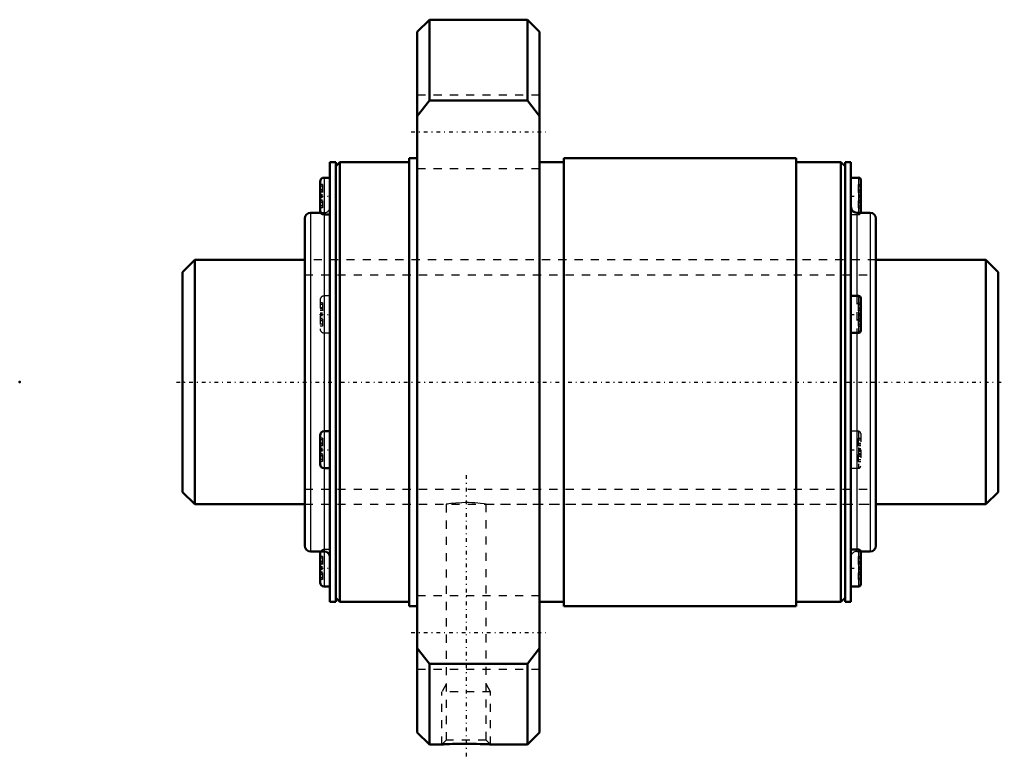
# Model space of a CAD drawing. Header units: millimetres. Extents: x -20 to 101, y -46 to 44.
import ezdxf

# ---------------------------------------------------------------- set-up
doc = ezdxf.new("R2010")
doc.units = ezdxf.units.MM
doc.linetypes.add('Center', pattern=[1.5, 0.45, -0.5, 0.05, -0.5])
doc.linetypes.add('Dashed', pattern=[2, 1, -1])
for name, color, linetype, lineweight in [('2d ConnectionPoints', 7, 'Continuous', 50), ('AM_0', 7, 'Continuous', 50), ('AM_4', 3, 'Continuous', 25), ('AM_5', 3, 'Continuous', 25), ('AM_7', 7, 'Center', 25), ('AM_9', 6, 'Dashed', 25)]:
    doc.layers.add(name, color=color, linetype=linetype, lineweight=lineweight)

# ---------------------------------------------------------------- blocks, each defined once
blk = doc.blocks.new('1_WTF3060_2ZZ_Nut_0_in_WTF3060_2ZZ_100_1LC7T_000_rev_0')
at = {"layer": 'AM_0'}
for p, q in [((30.28, 44.5), (28.8, 43.02)), ((42.32, 44.5), (30.28, 44.5)), ((30.28, 44.5), (30.28, 34.59)), ((43.8, 43.02), (42.32, 44.5)), ((42.32, 44.5), (42.32, 34.59)), ((28.8, 43.02), (28.8, -43.02)), ((43.8, 43.02), (43.8, -43.02)), ((28.8, 32.66), (30.28, 34.59)), ((30.28, 34.59), (42.32, 34.59)), ((42.32, 34.59), (43.8, 32.66)), ((18.8, 27), (18.07, 27)), ((18.07, 27), (18.07, -27)), ((19.3, 27), (18.8, 26.5)), ((18.8, 27), (18.8, -27)), ((27.8, 27), (19.3, 27)), ((19.3, 27), (19.3, -27)), ((28.8, 27.5), (27.8, 27.5)), ((27.8, 27.5), (27.8, -27.5)), ((46.8, 27), (43.8, 27)), ((75.3, 27.5), (46.8, 27.5)), ((46.8, 27.5), (46.8, -27.5)), ((75.3, 27.5), (75.3, -27.5)), ((80.8, 27), (75.3, 27)), ((81.3, 26.5), (80.8, 27)), ((80.8, 27), (80.8, -27)), ((82.03, 27), (81.3, 27)), ((81.3, 27), (81.3, -27)), ((82.03, 27), (82.03, -27)), ((16.87, 24.6), (16.87, 21.06)), ((18.07, 25.1), (17.37, 25.1)), ((82.95, 25.1), (82.03, 25.1)), ((83.23, 24.83), (83.23, 20.84)), ((16.95, 20.8), (15.7, 20.8)), ((17.37, 20.56), (18.07, 20.56)), ((84.4, 20.8), (82.73, 20.8)), ((15, 20.1), (15, -20.1)), ((85.1, 20.1), (85.1, -20.1)), ((82.95, 10.58), (82.03, 10.58)), ((83.23, 10.31), (83.23, 6.32)), ((82.03, 6.04), (82.95, 6.04)), ((18.07, -6.04), (17.37, -6.04)), ((16.87, -6.54), (16.87, -10.08)), ((17.37, -10.58), (18.07, -10.58)), ((15.7, -20.8), (17.37, -20.8)), ((16.87, -21.06), (16.87, -24.6)), ((82.95, -20.56), (82.03, -20.56)), ((83.23, -20.8), (84.4, -20.8)), ((83.23, -20.84), (83.23, -24.83)), ((17.37, -25.1), (18.07, -25.1)), ((82.03, -25.1), (82.95, -25.1)), ((18.8, -26.5), (19.3, -27)), ((80.8, -27), (81.3, -26.5)), ((18.07, -27), (18.8, -27)), ((19.3, -27), (27.8, -27)), ((27.8, -27.5), (28.8, -27.5)), ((43.8, -27), (46.8, -27)), ((46.8, -27.5), (75.3, -27.5)), ((75.3, -27), (80.8, -27)), ((81.3, -27), (82.03, -27)), ((30.28, -34.59), (28.8, -32.66)), ((43.8, -32.66), (42.32, -34.59)), ((42.32, -34.59), (30.28, -34.59)), ((30.28, -34.59), (30.28, -44.5)), ((42.32, -34.59), (42.32, -44.5)), ((28.8, -43.02), (30.28, -44.5)), ((42.32, -44.5), (43.8, -43.02)), ((30.28, -44.5), (31.8, -44.5)), ((37.79, -44.5), (42.32, -44.5))]:
    blk.add_line(p, q, dxfattribs=at)
blk.add_lwpolyline([(31.8, -44.5), (31.84, -44.5), (31.96, -44.49), (32.15, -44.48), (32.41, -44.47), (32.74, -44.45), (33.13, -44.43), (33.57, -44.42), (34.04, -44.41), (34.55, -44.41), (35.06, -44.41), (35.57, -44.41), (36.06, -44.42), (36.52, -44.44), (36.91, -44.45), (37.25, -44.47), (37.51, -44.48), (37.69, -44.49), (37.78, -44.5), (37.8, -44.5)], dxfattribs=at)
for centre, radius, start, end in [((17.37, 24.6), 0.5, 90, 180), ((82.95, 24.83), 0.275, 360, 90), ((15.7, 20.1), 0.7, 90, 180), ((17.37, 21.06), 0.5, 180, 270), ((82.73, 21.5), 0.7, 180, 270), ((82.95, 20.84), 0.275, 351.7352, 0), ((84.4, 20.1), 0.7, 360, 90), ((82.95, 10.31), 0.275, 0, 90), ((82.95, 6.32), 0.275, 270, 0), ((17.37, -6.54), 0.5, 90, 180), ((17.37, -10.08), 0.5, 180, 270), ((15.7, -20.1), 0.7, 180, 270), ((84.4, -20.1), 0.7, 270, 0), ((17.37, -21.06), 0.5, 148.0579, 180), ((17.37, -21.5), 0.7, 0, 90), ((82.95, -20.84), 0.275, 360, 90), ((17.37, -24.6), 0.5, 180, 270), ((82.95, -24.83), 0.275, 270, 0)]:
    blk.add_arc(centre, radius, start, end, dxfattribs=at)
at = {"layer": 'AM_4'}
for p, q in [((17.37, 25.1), (17.37, -25.1)), ((82.95, 25.1), (82.95, 20.8)), ((15.7, 20.8), (15.7, -20.8)), ((82.73, 20.8), (82.73, 10.58)), ((84.4, 20.8), (84.4, -20.8)), ((82.95, 10.58), (82.95, 6.04)), ((82.73, 6.04), (82.73, -20.56)), ((82.95, -20.56), (82.95, -25.1))]:
    blk.add_line(p, q, dxfattribs=at)
at = {"layer": 'AM_5', "linetype": 'Dashed'}
for p, q in [((32.34, -37.11), (31.8, -38.05)), ((37.26, -37.11), (37.8, -38.05)), ((37.8, -38.05), (31.8, -38.05)), ((31.8, -44.5), (31.8, -38.05)), ((37.8, -44.5), (37.8, -38.05))]:
    blk.add_line(p, q, dxfattribs=at)
at = {"layer": 'AM_7'}
for p, q in [((28.05, 30.74), (44.55, 30.74)), ((16.81, 22.83), (18.13, 22.83)), ((81.97, 22.83), (83.29, 22.83)), ((16.81, 8.31), (18.13, 8.31)), ((81.97, 8.31), (83.29, 8.31)), ((16.81, -8.31), (18.13, -8.31)), ((81.97, -8.31), (83.29, -8.31)), ((34.8, -11.43), (34.8, -46.08)), ((16.81, -22.83), (18.13, -22.83)), ((81.97, -22.83), (83.29, -22.83)), ((28.05, -30.74), (44.55, -30.74))]:
    blk.add_line(p, q, dxfattribs=at)
at = {"layer": 'AM_9'}
for p, q in [((43.8, 35.24), (28.8, 35.24)), ((28.8, 26.24), (43.8, 26.24)), ((17.17, 24.26), (16.87, 24.26)), ((17.17, 24.26), (17.17, 21.41)), ((82.93, 24.26), (83.23, 24.26)), ((82.93, 24.26), (82.93, 21.41)), ((17.17, 24.04), (16.87, 24.04)), ((17.17, 23.62), (16.87, 23.62)), ((17.17, 23.57), (16.87, 23.57)), ((17.17, 23.37), (16.87, 23.37)), ((16.87, 23.35), (17.17, 23.35)), ((17.17, 23.34), (16.87, 23.34)), ((17.17, 23), (16.87, 23)), ((82.93, 24.04), (83.23, 24.04)), ((82.93, 23.62), (83.23, 23.62)), ((82.93, 23.57), (83.23, 23.57)), ((82.93, 23.37), (83.23, 23.37)), ((82.93, 23.35), (83.23, 23.35)), ((82.93, 23.34), (83.23, 23.34)), ((82.93, 23), (83.23, 23)), ((17.17, 22.92), (16.87, 22.92)), ((17.17, 22.75), (16.87, 22.75)), ((17.17, 22.67), (16.87, 22.67)), ((17.17, 22.33), (16.87, 22.33)), ((17.17, 22.32), (16.87, 22.32)), ((17.17, 22.3), (16.87, 22.3)), ((17.17, 22.1), (16.87, 22.1)), ((17.17, 22.05), (16.87, 22.05)), ((82.93, 22.92), (83.23, 22.92)), ((82.93, 22.75), (83.23, 22.75)), ((82.93, 22.67), (83.23, 22.67)), ((82.93, 22.33), (83.23, 22.33)), ((83.23, 22.32), (82.93, 22.32)), ((82.93, 22.3), (83.23, 22.3)), ((82.93, 22.1), (83.23, 22.1)), ((82.93, 22.05), (83.23, 22.05)), ((17.17, 21.63), (16.87, 21.63)), ((17.17, 21.41), (16.87, 21.41)), ((17.37, 20.8), (16.95, 20.8)), ((82.03, 20.56), (82.95, 20.56)), ((82.93, 21.63), (83.23, 21.63)), ((82.93, 21.41), (83.23, 21.41)), ((82.95, 20.8), (82.95, 20.56)), ((85.1, 15), (15, 15)), ((16.87, 10.08), (16.87, 6.54)), ((17.17, 9.74), (16.87, 9.74)), ((17.17, 9.74), (17.17, 6.88)), ((18.07, 10.58), (17.37, 10.58)), ((82.73, 10.58), (82.73, 6.04)), ((82.93, 9.74), (83.23, 9.74)), ((82.93, 9.74), (82.93, 6.88)), ((17.17, 9.51), (16.87, 9.51)), ((17.17, 9.1), (16.87, 9.1)), ((17.17, 9.04), (16.87, 9.04)), ((17.17, 8.85), (16.87, 8.85)), ((16.87, 8.83), (17.17, 8.83)), ((17.17, 8.82), (16.87, 8.82)), ((17.17, 8.48), (16.87, 8.48)), ((82.93, 9.51), (83.23, 9.51)), ((82.93, 9.1), (83.23, 9.1)), ((82.93, 9.04), (83.23, 9.04)), ((82.93, 8.85), (83.23, 8.85)), ((82.93, 8.83), (83.23, 8.83)), ((82.93, 8.82), (83.23, 8.82)), ((82.93, 8.48), (83.23, 8.48)), ((17.17, 8.4), (16.87, 8.4)), ((17.17, 8.23), (16.87, 8.23)), ((17.17, 8.14), (16.87, 8.14)), ((17.17, 7.8), (16.87, 7.8)), ((17.17, 7.8), (16.87, 7.8)), ((17.17, 7.78), (16.87, 7.78)), ((17.17, 7.58), (16.87, 7.58)), ((17.17, 7.52), (16.87, 7.52)), ((82.93, 8.4), (83.23, 8.4)), ((82.93, 8.23), (83.23, 8.23)), ((82.93, 8.14), (83.23, 8.14)), ((83.23, 7.8), (82.93, 7.8)), ((82.93, 7.8), (83.23, 7.8)), ((82.93, 7.78), (83.23, 7.78)), ((82.93, 7.58), (83.23, 7.58)), ((82.93, 7.52), (83.23, 7.52)), ((17.17, 7.11), (16.87, 7.11)), ((17.17, 6.88), (16.87, 6.88)), ((82.93, 7.11), (83.23, 7.11)), ((82.93, 6.88), (83.23, 6.88)), ((17.37, 6.04), (18.07, 6.04)), ((82.95, -6.04), (82.03, -6.04)), ((82.95, -6.04), (82.95, -10.58)), ((17.17, -6.88), (16.87, -6.88)), ((17.17, -7.11), (16.87, -7.11)), ((17.17, -6.88), (17.17, -9.74)), ((82.93, -6.88), (83.23, -6.88)), ((82.93, -6.88), (82.93, -9.74)), ((82.93, -7.11), (83.23, -7.11)), ((83.23, -6.32), (83.23, -10.31)), ((17.17, -7.52), (16.87, -7.52)), ((17.17, -7.58), (16.87, -7.58)), ((17.17, -7.78), (16.87, -7.78)), ((16.87, -7.8), (17.17, -7.8)), ((17.17, -7.8), (16.87, -7.8)), ((17.17, -8.14), (16.87, -8.14)), ((17.17, -8.23), (16.87, -8.23)), ((17.17, -8.4), (16.87, -8.4)), ((82.93, -7.52), (83.23, -7.52)), ((82.93, -7.58), (83.23, -7.58)), ((82.93, -7.78), (83.23, -7.78)), ((82.93, -7.8), (83.23, -7.8)), ((82.93, -7.8), (83.23, -7.8)), ((82.93, -8.14), (83.23, -8.14)), ((82.93, -8.23), (83.23, -8.23)), ((82.93, -8.4), (83.23, -8.4)), ((17.17, -8.48), (16.87, -8.48)), ((17.17, -8.82), (16.87, -8.82)), ((17.17, -8.83), (16.87, -8.83)), ((17.17, -8.85), (16.87, -8.85)), ((17.17, -9.04), (16.87, -9.04)), ((17.17, -9.1), (16.87, -9.1)), ((17.17, -9.51), (16.87, -9.51)), ((82.93, -8.48), (83.23, -8.48)), ((82.93, -8.82), (83.23, -8.82)), ((83.23, -8.83), (82.93, -8.83)), ((82.93, -8.85), (83.23, -8.85)), ((82.93, -9.04), (83.23, -9.04)), ((82.93, -9.1), (83.23, -9.1)), ((82.93, -9.51), (83.23, -9.51)), ((17.17, -9.74), (16.87, -9.74)), ((82.03, -10.58), (82.95, -10.58)), ((82.93, -9.74), (83.23, -9.74)), ((15, -15), (32.35, -15)), ((32.34, -15), (32.34, -43.96)), ((34.76, -14.8), (34.8, -14.8)), ((37.25, -15), (85.1, -15)), ((37.26, -43.96), (37.26, -15)), ((17.17, -21.41), (16.87, -21.41)), ((17.17, -21.63), (16.87, -21.63)), ((17.17, -21.41), (17.17, -24.26)), ((18.07, -20.56), (17.37, -20.56)), ((82.73, -20.56), (82.73, -20.8)), ((82.73, -20.8), (83.23, -20.8)), ((82.93, -21.41), (83.23, -21.41)), ((82.93, -21.41), (82.93, -24.26)), ((82.93, -21.63), (83.23, -21.63)), ((17.17, -22.05), (16.87, -22.05)), ((17.17, -22.1), (16.87, -22.1)), ((17.17, -22.3), (16.87, -22.3)), ((16.87, -22.32), (17.17, -22.32)), ((17.17, -22.33), (16.87, -22.33)), ((17.17, -22.67), (16.87, -22.67)), ((17.17, -22.75), (16.87, -22.75)), ((17.17, -22.92), (16.87, -22.92)), ((82.93, -22.05), (83.23, -22.05)), ((82.93, -22.1), (83.23, -22.1)), ((82.93, -22.3), (83.23, -22.3)), ((82.93, -22.32), (83.23, -22.32)), ((82.93, -22.33), (83.23, -22.33)), ((82.93, -22.67), (83.23, -22.67)), ((82.93, -22.75), (83.23, -22.75)), ((82.93, -22.92), (83.23, -22.92)), ((17.17, -23), (16.87, -23)), ((17.17, -23.34), (16.87, -23.34)), ((17.17, -23.35), (16.87, -23.35)), ((17.17, -23.37), (16.87, -23.37)), ((17.17, -23.57), (16.87, -23.57)), ((17.17, -23.62), (16.87, -23.62)), ((17.17, -24.04), (16.87, -24.04)), ((82.93, -23), (83.23, -23)), ((82.93, -23.34), (83.23, -23.34)), ((83.23, -23.35), (82.93, -23.35)), ((82.93, -23.37), (83.23, -23.37)), ((82.93, -23.57), (83.23, -23.57)), ((82.93, -23.62), (83.23, -23.62)), ((82.93, -24.04), (83.23, -24.04)), ((17.17, -24.26), (16.87, -24.26)), ((82.93, -24.26), (83.23, -24.26)), ((43.8, -26.24), (28.8, -26.24)), ((28.8, -35.24), (43.8, -35.24)), ((32.34, -43.96), (31.8, -44.5)), ((37.26, -43.96), (32.34, -43.96)), ((37.8, -44.5), (37.26, -43.96))]:
    blk.add_line(p, q, dxfattribs=at)
blk.add_lwpolyline([(37.26, -15), (37.24, -15), (37.02, -14.96), (36.55, -14.9), (36.24, -14.87), (35.88, -14.84), (35.5, -14.81), (35.09, -14.8), (34.68, -14.8), (34.27, -14.81), (33.52, -14.85), (32.9, -14.92), (32.67, -14.95), (32.49, -14.98), (32.38, -14.99), (32.34, -15), (32.34, -15)], dxfattribs=at)
for centre, radius, start, end in [((17.37, 21.5), 0.7, 270, 360), ((82.95, 20.84), 0.275, 270, 351.7352), ((17.37, 10.08), 0.5, 90, 180), ((17.37, 6.54), 0.5, 180, 270), ((82.95, -6.32), 0.275, 360, 90), ((82.95, -10.31), 0.275, 270, 360), ((17.37, -21.06), 0.5, 90, 148.0579), ((82.73, -21.5), 0.7, 90, 180)]:
    blk.add_arc(centre, radius, start, end, dxfattribs=at)
blk = doc.blocks.new('2_WTF3060_20ZZ0_Shaft_0_in_WTF3060_2ZZ_100_1LC7T_000_rev_0')
at = {"layer": 'AM_0'}
for p, q in [((1.5, 15), (0, 13.5)), ((15, 15), (1.5, 15)), ((1.5, 15), (1.5, -15)), ((98.6, 15), (85.1, 15)), ((100.1, 13.5), (98.6, 15)), ((98.6, 15), (98.6, -15)), ((0, 13.5), (0, -13.5)), ((100.1, 13.5), (100.1, -13.5)), ((0, -13.5), (1.5, -15)), ((98.6, -15), (100.1, -13.5)), ((1.5, -15), (15, -15)), ((85.1, -15), (98.6, -15))]:
    blk.add_line(p, q, dxfattribs=at)
at = {"layer": 'AM_5', "linetype": 'Dashed'}
for p, q in [((15, 13.1595), (85.1, 13.1595)), ((15, -13.1595), (85.1, -13.1595))]:
    blk.add_line(p, q, dxfattribs=at)
at = {"layer": 'AM_7'}
blk.add_line((-0.75, 0), (100.85, 0), dxfattribs=at)
at = {"layer": 'AM_9'}
for p, q in [((85.1, 15), (15, 15)), ((15, -15), (85.1, -15))]:
    blk.add_line(p, q, dxfattribs=at)

msp = doc.modelspace()

# ---------------------------------------------------------------- linework, layer by layer
at = {"layer": '2d ConnectionPoints'}
for p in [(-20, 0), (0, 0), (100.1, 0)]:
    msp.add_point(p, dxfattribs=at)

# ---------------------------------------------------------------- block references
for name in ['1_WTF3060_2ZZ_Nut_0_in_WTF3060_2ZZ_100_1LC7T_000_rev_0', '2_WTF3060_20ZZ0_Shaft_0_in_WTF3060_2ZZ_100_1LC7T_000_rev_0']:
    msp.add_blockref(name, (0, 0))

doc.saveas('drawing.dxf')
